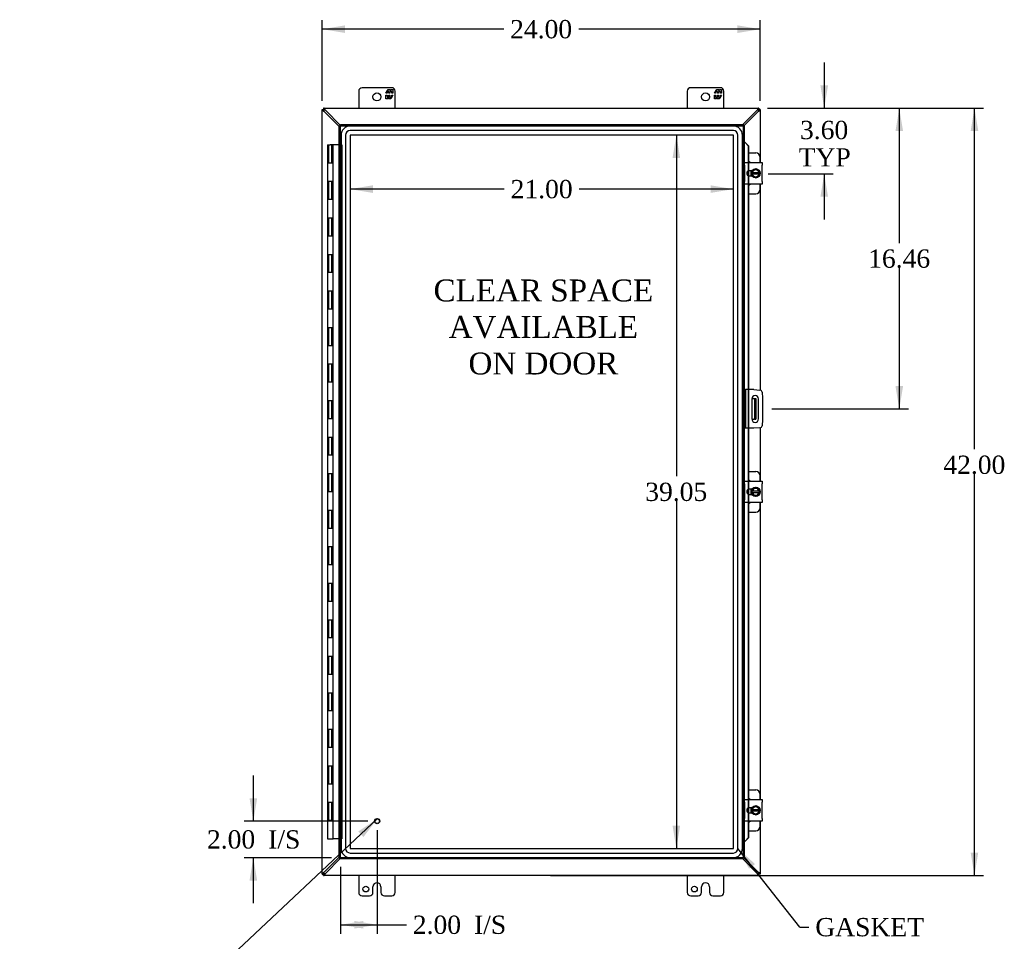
# Model space of a CAD drawing. Header units: inches. Extents: x 12 to 225, y 5 to 157.
# Tile 3 of 9: x 48 to 102, y 48 to 99. Entities that reach past the tile are written whole.
import ezdxf
from ezdxf.enums import TextEntityAlignment as Align

# ---------------------------------------------------------------- set-up
doc = ezdxf.new("R2010")
doc.units = ezdxf.units.IN
doc.header["$MEASUREMENT"] = 0
for name, color, linetype in [('COM40153-1', 7, 'CONTINUOUS'), ('COM40153-2', 7, 'CONTINUOUS'), ('COM42667', 7, 'CONTINUOUS'), ('COM42780', 7, 'CONTINUOUS'), ('COM48492', 7, 'CONTINUOUS'), ('COM70219', 7, 'CONTINUOUS'), ('COM71780-22', 7, 'CONTINUOUS'), ('DEFAULT', 7, 'CONTINUOUS'), ('FET07710', 7, 'CONTINUOUS'), ('HNG10620-38B', 7, 'CONTINUOUS'), ('HNG10620-38C', 7, 'CONTINUOUS'), ('SCC19011', 7, 'CONTINUOUS'), ('SPR20265', 7, 'CONTINUOUS'), ('STD21878', 7, 'CONTINUOUS'), ('WAF25035', 7, 'CONTINUOUS')]:
    doc.layers.add(name, color=color, linetype=linetype)
doc.styles.add('SEACAD_TIMES_NEW_ROMAN', font='times.ttf')

# ---------------------------------------------------------------- blocks, each defined once
blk = doc.blocks.new('SEANNOT_GROUP2')
at = {"layer": 'DEFAULT', "linetype": 'Continuous'}
blk.add_hatch(color=136, dxfattribs=at).paths.add_polyline_path([(67.112, 53.834), (67.88, 54.841), (66.826, 54.137)])
at = {"layer": 'DEFAULT', "color": 136, "linetype": 'Continuous'}
blk.add_line((59.642, 47.104), (59.142, 47.104), dxfattribs=at)
blk.add_lwpolyline([(59.642, 47.104), (67.88, 54.841)], dxfattribs=at)
at = {"layer": 'DEFAULT', "color": 136, "linetype": 'Continuous', "style": 'SEACAD_TIMES_NEW_ROMAN'}
for s, p in [('GROUND STUD', (48.199, 47.604)), ('DOOR', (48.199, 46.104))]:
    blk.add_text(s, height=1, dxfattribs=at).set_placement(p, align=Align.TOP_LEFT)
blk = doc.blocks.new('SEANNOT_GROUP3')
at = {"layer": 'DEFAULT', "linetype": 'Continuous'}
blk.add_hatch(color=136, dxfattribs=at).paths.add_polyline_path([(88.562, 52.353), (87.626, 53.207), (88.235, 52.095)])
at = {"layer": 'DEFAULT', "color": 136, "linetype": 'Continuous'}
blk.add_line((91.013, 48.899), (91.513, 48.899), dxfattribs=at)
blk.add_lwpolyline([(91.013, 48.899), (87.626, 53.207)], dxfattribs=at)
at = {"layer": 'DEFAULT', "color": 136, "linetype": 'Continuous', "style": 'SEACAD_TIMES_NEW_ROMAN'}
blk.add_text('GASKET', height=1, dxfattribs=at).set_placement((91.863, 49.399), align=Align.TOP_LEFT)
blk = doc.blocks.new('GDIMGGROUP')
at = {"layer": 'DEFAULT', "linetype": 'Continuous'}
for points in [[(100.791, 92.483), (100.583, 93.733), (100.374, 92.483)], [(100.791, 52.983), (100.374, 52.983), (100.583, 51.733)]]:
    blk.add_hatch(color=136, dxfattribs=at).paths.add_polyline_path(points)
at = {"layer": 'DEFAULT', "color": 136, "linetype": 'Continuous'}
for p, q in [((89.248, 93.733), (101.083, 93.733)), ((100.583, 75.064), (100.583, 93.733)), ((100.583, 51.733), (100.583, 73.714)), ((77.35, 51.733), (101.083, 51.733))]:
    blk.add_line(p, q, dxfattribs=at)
at = {"layer": 'DEFAULT', "color": 136, "linetype": 'Continuous', "style": 'SEACAD_TIMES_NEW_ROMAN'}
blk.add_text('42.00', height=1, dxfattribs=at).set_placement((98.877, 74.714), align=Align.TOP_LEFT)
blk = doc.blocks.new('GDIMGGROUP1')
at = {"layer": 'DEFAULT', "linetype": 'Continuous'}
for points in [[(60.87, 55.952), (61.079, 54.702), (61.287, 55.952)], [(60.87, 51.452), (61.287, 51.452), (61.079, 52.702)]]:
    blk.add_hatch(color=136, dxfattribs=at).paths.add_polyline_path(points)
at = {"layer": 'DEFAULT', "color": 136, "linetype": 'Continuous'}
for p, q in [((61.079, 54.702), (61.079, 57.202)), ((67.359, 54.702), (60.579, 54.702)), ((65.359, 52.702), (60.579, 52.702)), ((61.079, 50.202), (61.079, 52.702))]:
    blk.add_line(p, q, dxfattribs=at)
at = {"layer": 'DEFAULT', "color": 136, "linetype": 'Continuous', "style": 'SEACAD_TIMES_NEW_ROMAN'}
for s, p in [('2.00', (58.537, 54.202)), ('I/S', (61.891, 54.202))]:
    blk.add_text(s, height=1, dxfattribs=at).set_placement(p, align=Align.TOP_LEFT)
blk = doc.blocks.new('GDIMGGROUP9')
at = {"layer": 'DEFAULT', "linetype": 'Continuous'}
for points in [[(92.56, 94.983), (92.143, 94.983), (92.351, 93.733)], [(92.56, 88.887), (92.351, 90.137), (92.143, 88.887)]]:
    blk.add_hatch(color=136, dxfattribs=at).paths.add_polyline_path(points)
at = {"layer": 'DEFAULT', "color": 136, "linetype": 'Continuous'}
for p, q in [((92.351, 96.233), (92.351, 93.733)), ((89.248, 93.733), (92.851, 93.733)), ((89.281, 90.137), (92.851, 90.137)), ((92.351, 90.137), (92.351, 87.637))]:
    blk.add_line(p, q, dxfattribs=at)
at = {"layer": 'DEFAULT', "color": 136, "linetype": 'Continuous', "style": 'SEACAD_TIMES_NEW_ROMAN'}
for s, p in [('3.60', (91.024, 93.045)), ('TYP', (90.953, 91.545))]:
    blk.add_text(s, height=1, dxfattribs=at).set_placement(p, align=Align.TOP_LEFT)
blk = doc.blocks.new('GDIMGGROUP10')
at = {"layer": 'DEFAULT', "linetype": 'Continuous'}
for points in [[(96.672, 92.483), (96.464, 93.733), (96.256, 92.483)], [(96.672, 78.523), (96.256, 78.523), (96.464, 77.273)]]:
    blk.add_hatch(color=136, dxfattribs=at).paths.add_polyline_path(points)
at = {"layer": 'DEFAULT', "color": 136, "linetype": 'Continuous'}
for p, q in [((89.248, 93.733), (96.964, 93.733)), ((96.464, 93.733), (96.464, 86.353)), ((96.464, 85.003), (96.464, 77.273)), ((89.475, 77.273), (96.964, 77.273))]:
    blk.add_line(p, q, dxfattribs=at)
at = {"layer": 'DEFAULT', "color": 136, "linetype": 'Continuous', "style": 'SEACAD_TIMES_NEW_ROMAN'}
blk.add_text('16.46', height=1, dxfattribs=at).set_placement((94.758, 86.003), align=Align.TOP_LEFT)
blk = doc.blocks.new('GDIMGGROUP15')
at = {"layer": 'DEFAULT', "linetype": 'Continuous'}
for points in [[(67.109, 48.82), (67.109, 49.237), (65.859, 49.028)], [(66.609, 48.82), (67.859, 49.028), (66.609, 49.237)]]:
    blk.add_hatch(color=136, dxfattribs=at).paths.add_polyline_path(points)
at = {"layer": 'DEFAULT', "color": 136, "linetype": 'Continuous'}
for p, q in [((67.859, 54.202), (67.859, 48.528)), ((65.859, 52.202), (65.859, 48.528)), ((65.859, 49.028), (68.964, 49.028)), ((68.964, 49.028), (69.464, 49.028))]:
    blk.add_line(p, q, dxfattribs=at)
at = {"layer": 'DEFAULT', "color": 136, "linetype": 'Continuous', "style": 'SEACAD_TIMES_NEW_ROMAN'}
for s, p in [('2.00', (69.814, 49.528)), ('I/S', (73.168, 49.528))]:
    blk.add_text(s, height=1, dxfattribs=at).set_placement(p, align=Align.TOP_LEFT)
blk = doc.blocks.new('GDIMGGROUP23')
at = {"layer": 'DEFAULT', "linetype": 'Continuous'}
for points in [[(66.1, 98.272), (64.85, 98.064), (66.1, 97.856)], [(87.6, 98.272), (87.6, 97.856), (88.85, 98.064)]]:
    blk.add_hatch(color=136, dxfattribs=at).paths.add_polyline_path(points)
at = {"layer": 'DEFAULT', "color": 136, "linetype": 'Continuous'}
for p, q in [((64.85, 94.131), (64.85, 98.564)), ((88.85, 94.131), (88.85, 98.564)), ((74.794, 98.064), (64.85, 98.064)), ((88.85, 98.064), (78.906, 98.064))]:
    blk.add_line(p, q, dxfattribs=at)
at = {"layer": 'DEFAULT', "color": 136, "linetype": 'Continuous', "style": 'SEACAD_TIMES_NEW_ROMAN'}
blk.add_text('24.00', height=1, dxfattribs=at).set_placement((75.144, 98.564), align=Align.TOP_LEFT)
blk = doc.blocks.new('GDIMGGROUP24')
at = {"layer": 'DEFAULT', "linetype": 'Continuous'}
for points in [[(84.044, 91.01), (84.461, 91.01), (84.252, 92.26)], [(84.044, 54.456), (84.252, 53.206), (84.461, 54.456)]]:
    blk.add_hatch(color=136, dxfattribs=at).paths.add_polyline_path(points)
at = {"layer": 'DEFAULT', "color": 136, "linetype": 'Continuous'}
for p, q in [((84.252, 92.26), (84.252, 73.583)), ((84.252, 72.233), (84.252, 53.206))]:
    blk.add_line(p, q, dxfattribs=at)
at = {"layer": 'DEFAULT', "color": 136, "linetype": 'Continuous', "style": 'SEACAD_TIMES_NEW_ROMAN'}
blk.add_text('39.05', height=1, dxfattribs=at).set_placement((82.546, 73.233), align=Align.TOP_LEFT)
blk = doc.blocks.new('GDIMGGROUP25')
at = {"layer": 'DEFAULT', "linetype": 'Continuous'}
for points in [[(67.629, 89.098), (67.629, 89.515), (66.379, 89.307)], [(86.127, 89.098), (87.377, 89.307), (86.127, 89.515)]]:
    blk.add_hatch(color=136, dxfattribs=at).paths.add_polyline_path(points)
at = {"layer": 'DEFAULT', "color": 136, "linetype": 'Continuous'}
for p, q in [((74.822, 89.307), (66.379, 89.307)), ((87.377, 89.307), (78.934, 89.307))]:
    blk.add_line(p, q, dxfattribs=at)
at = {"layer": 'DEFAULT', "color": 136, "linetype": 'Continuous', "style": 'SEACAD_TIMES_NEW_ROMAN'}
blk.add_text('21.00', height=1, dxfattribs=at).set_placement((75.172, 89.807), align=Align.TOP_LEFT)

msp = doc.modelspace()

# ---------------------------------------------------------------- linework, layer by layer
at = {"layer": 'COM40153-1', "color": 7}
for p, q in [((88.382, 77.835), (88.492, 77.835)), ((88.492, 77.835), (88.528, 77.835)), ((88.528, 77.835), (88.6, 77.835)), ((88.528, 77.835), (88.528, 76.71)), ((88.6, 77.835), (88.6, 76.71)), ((88.382, 76.71), (88.492, 76.71)), ((88.528, 76.71), (88.492, 76.71)), ((88.528, 76.71), (88.6, 76.71))]:
    msp.add_line(p, q, dxfattribs=at)
at = {"layer": 'COM40153-2', "color": 7}
for p, q in [((88.047, 78.335), (87.975, 78.335)), ((88.047, 78.335), (88.047, 76.21)), ((88.047, 78.335), (88.083, 78.335)), ((88.498, 78.335), (88.083, 78.335)), ((88.498, 78.335), (88.832, 78.306)), ((88.382, 77.823), (88.382, 76.723)), ((88.757, 76.723), (88.757, 77.823)), ((88.946, 78.192), (88.975, 77.858)), ((88.975, 77.858), (88.975, 76.687)), ((88.975, 76.687), (88.946, 76.353)), ((88.047, 76.21), (87.975, 76.21)), ((88.083, 76.21), (88.047, 76.21)), ((88.498, 76.21), (88.083, 76.21)), ((88.832, 76.239), (88.498, 76.21))]:
    msp.add_line(p, q, dxfattribs=at)
for centre, radius, start, end in [((88.821, 78.181), 0.125, 5, 85), ((88.569, 77.823), 0.188, 0, 180), ((88.569, 76.723), 0.188, 180, 0), ((88.821, 76.364), 0.125, 275, 355)]:
    msp.add_arc(centre, radius, start, end, dxfattribs=at)
at = {"layer": 'COM42667', "color": 7}
for p, q in [((87.976, 90.616), (87.976, 90.759)), ((87.976, 90.759), (88.946, 90.759)), ((88.946, 90.759), (88.946, 90.616)), ((87.976, 90.616), (87.976, 89.725)), ((88.39, 90.311), (88.25, 90.311)), ((88.946, 89.725), (88.946, 90.616)), ((87.976, 89.582), (87.976, 89.725)), ((88.946, 89.582), (87.976, 89.582)), ((88.25, 90.03), (88.39, 90.03)), ((88.946, 89.725), (88.946, 89.582)), ((87.976, 73.178), (87.976, 73.321)), ((87.976, 73.321), (88.946, 73.321)), ((87.976, 73.178), (87.976, 72.287)), ((88.39, 72.873), (88.25, 72.873)), ((88.946, 73.321), (88.946, 73.178)), ((88.946, 72.287), (88.946, 73.178)), ((87.976, 72.144), (87.976, 72.287)), ((88.25, 72.592), (88.39, 72.592)), ((88.946, 72.287), (88.946, 72.144)), ((88.946, 72.144), (87.976, 72.144)), ((87.976, 55.74), (87.976, 55.883)), ((87.976, 55.883), (88.946, 55.883)), ((87.976, 55.74), (87.976, 54.849)), ((88.946, 55.883), (88.946, 55.74)), ((88.946, 54.849), (88.946, 55.74)), ((88.39, 55.435), (88.25, 55.435)), ((88.25, 55.154), (88.39, 55.154)), ((87.976, 54.706), (87.976, 54.849)), ((88.946, 54.706), (87.976, 54.706)), ((88.946, 54.849), (88.946, 54.706))]:
    msp.add_line(p, q, dxfattribs=at)
for centre, radius in [((88.25, 90.171), 0.14), ((88.25, 72.733), 0.141), ((88.25, 55.295), 0.14)]:
    msp.add_arc(centre, radius, 90, 270, dxfattribs=at)
at = {"layer": 'COM42780', "color": 7}
for p, q in [((88.2, 91.286), (88.597, 91.286)), ((88.847, 90.759), (88.847, 91.036)), ((88.347, 90.237), (88.347, 90.311)), ((88.347, 90.03), (88.347, 90.102)), ((88.847, 89.305), (88.847, 89.582)), ((88.2, 89.055), (88.597, 89.055)), ((88.2, 73.848), (88.597, 73.848)), ((88.847, 73.321), (88.847, 73.598)), ((88.347, 72.799), (88.347, 72.873)), ((88.347, 72.592), (88.347, 72.664)), ((88.847, 71.867), (88.847, 72.144)), ((88.2, 71.617), (88.597, 71.617)), ((88.2, 56.41), (88.597, 56.41)), ((88.847, 55.883), (88.847, 56.16)), ((88.347, 55.361), (88.347, 55.435)), ((88.347, 55.154), (88.347, 55.226)), ((88.847, 54.429), (88.847, 54.706)), ((88.2, 54.179), (88.597, 54.179))]:
    msp.add_line(p, q, dxfattribs=at)
for centre, start, end in [((88.597, 91.036), 0, 90), ((88.097, 90.599), 39.9324, 65.6695), ((88.097, 89.742), 294.3305, 320.0676), ((88.597, 89.305), 270, 0), ((88.097, 73.161), 39.9324, 65.6695), ((88.597, 73.598), 0, 90), ((88.097, 72.304), 294.3305, 320.0676), ((88.597, 71.867), 270, 0), ((88.597, 56.16), 0, 90), ((88.097, 55.723), 39.9324, 65.6695), ((88.097, 54.866), 294.3305, 320.0676), ((88.597, 54.429), 270, 0)]:
    msp.add_arc(centre, 0.25, start, end, dxfattribs=at)
at = {"layer": 'COM48492', "color": 7}
for p, q in [((64.85, 93.661), (64.922, 93.661)), ((64.85, 93.631), (64.85, 93.661)), ((64.922, 93.631), (64.85, 93.631)), ((64.85, 51.834), (64.85, 93.631)), ((64.952, 93.733), (64.922, 93.733)), ((64.922, 93.733), (64.922, 93.661)), ((64.922, 93.661), (64.958, 93.625)), ((64.952, 93.661), (64.922, 93.661)), ((64.922, 93.661), (64.958, 93.625)), ((64.922, 93.661), (64.922, 93.631)), ((64.958, 93.556), (64.939, 93.588)), ((64.952, 93.661), (64.952, 93.733)), ((64.952, 93.733), (88.748, 93.733)), ((65.787, 92.734), (64.958, 93.556)), ((64.995, 93.644), (65.027, 93.625)), ((65.859, 92.785), (65.027, 93.625)), ((88.673, 93.625), (87.89, 92.835)), ((87.943, 92.763), (88.742, 93.556)), ((88.673, 93.625), (88.706, 93.644)), ((88.778, 93.661), (88.742, 93.625)), ((88.778, 93.661), (88.742, 93.625)), ((88.762, 93.588), (88.742, 93.556)), ((88.748, 93.661), (88.748, 93.733)), ((88.778, 93.733), (88.748, 93.733)), ((88.778, 93.661), (88.748, 93.661)), ((88.778, 93.733), (88.778, 93.661)), ((88.85, 93.661), (88.778, 93.661)), ((88.778, 93.631), (88.778, 93.661)), ((88.778, 93.631), (88.85, 93.631)), ((88.85, 93.661), (88.85, 93.631)), ((88.85, 93.631), (88.85, 90.759)), ((88.85, 89.582), (88.85, 78.303)), ((88.85, 76.242), (88.85, 73.321)), ((88.85, 72.144), (88.85, 55.883)), ((88.85, 54.706), (88.85, 51.834)), ((64.958, 51.91), (65.787, 52.732)), ((65.859, 52.68), (65.027, 51.841)), ((88.673, 51.841), (87.89, 52.63)), ((88.742, 51.91), (87.943, 52.702)), ((64.922, 51.834), (64.85, 51.834)), ((64.85, 51.805), (64.85, 51.834)), ((64.85, 51.805), (64.922, 51.805)), ((64.922, 51.805), (64.958, 51.841)), ((64.922, 51.805), (64.958, 51.841)), ((64.922, 51.834), (64.922, 51.805)), ((64.922, 51.805), (64.952, 51.805)), ((64.922, 51.733), (64.922, 51.805)), ((64.939, 51.877), (64.958, 51.91)), ((64.952, 51.805), (64.952, 51.733)), ((65.027, 51.841), (64.995, 51.821)), ((88.706, 51.821), (88.673, 51.841)), ((88.742, 51.91), (88.762, 51.877)), ((88.778, 51.805), (88.742, 51.841)), ((88.778, 51.805), (88.742, 51.841)), ((88.748, 51.805), (88.748, 51.733)), ((88.748, 51.805), (88.778, 51.805)), ((88.778, 51.834), (88.85, 51.834)), ((88.778, 51.805), (88.778, 51.834)), ((88.85, 51.805), (88.778, 51.805)), ((88.778, 51.733), (88.778, 51.805)), ((88.85, 51.834), (88.85, 51.805)), ((64.922, 51.733), (64.952, 51.733)), ((88.748, 51.733), (64.952, 51.733)), ((88.748, 51.733), (88.778, 51.733))]:
    msp.add_line(p, q, dxfattribs=at)
for centre, start, end in [((65.368, 94.354), 238.5398, 242.806), ((64.229, 93.215), 27.194, 31.4601), ((89.471, 93.215), 148.5399, 152.806), ((88.332, 94.354), 297.194, 301.4601), ((65.368, 51.112), 117.194, 121.4601), ((64.229, 52.251), 328.5399, 332.806), ((89.471, 52.251), 207.194, 211.4601), ((88.332, 51.112), 58.5399, 62.806)]:
    msp.add_arc(centre, 0.898, start, end, dxfattribs=at)
for points, knots in [([(64.9, 93.588), (64.898, 93.589), (64.895, 93.591), (64.89, 93.595), (64.885, 93.598), (64.881, 93.601), (64.876, 93.603), (64.872, 93.606), (64.868, 93.609), (64.864, 93.613), (64.858, 93.617), (64.854, 93.621), (64.852, 93.625), (64.85, 93.628), (64.85, 93.63), (64.85, 93.631)], [0, 0, 0, 0, 0.058508, 0.117588, 0.177234, 0.23744, 0.298196, 0.359495, 0.421327, 0.483683, 0.609872, 0.738031, 0.824554, 0.911887, 1, 1, 1, 1]), ([(64.939, 93.588), (64.936, 93.592), (64.934, 93.597), (64.93, 93.604), (64.929, 93.608), (64.925, 93.615), (64.924, 93.619), (64.923, 93.625), (64.922, 93.628), (64.922, 93.631)], [0, 0, 0, 0, 0.25, 0.25, 0.5, 0.5, 0.75, 0.75, 1, 1, 1, 1]), ([(64.952, 93.733), (64.952, 93.733), (64.954, 93.733), (64.956, 93.732), (64.958, 93.731), (64.96, 93.73), (64.962, 93.728), (64.964, 93.726), (64.966, 93.724), (64.969, 93.721), (64.972, 93.717), (64.977, 93.711), (64.982, 93.702), (64.988, 93.693), (64.993, 93.686), (64.995, 93.683)], [0, 0, 0, 0, 0.058839, 0.117335, 0.175479, 0.233264, 0.290679, 0.347718, 0.404373, 0.460635, 0.516498, 0.640635, 0.762642, 0.882451, 1, 1, 1, 1]), ([(64.952, 93.661), (64.955, 93.661), (64.958, 93.66), (64.964, 93.659), (64.968, 93.657), (64.975, 93.654), (64.978, 93.653), (64.986, 93.649), (64.99, 93.646), (64.995, 93.644)], [0, 0, 0, 0, 0.25, 0.25, 0.5, 0.5, 0.75, 0.75, 1, 1, 1, 1]), ([(88.706, 93.683), (88.707, 93.685), (88.709, 93.688), (88.712, 93.693), (88.715, 93.698), (88.718, 93.702), (88.721, 93.707), (88.724, 93.711), (88.726, 93.715), (88.73, 93.719), (88.734, 93.725), (88.739, 93.729), (88.743, 93.731), (88.746, 93.732), (88.747, 93.733), (88.748, 93.733)], [0, 0, 0, 0, 0.058508, 0.117588, 0.177234, 0.23744, 0.298196, 0.359495, 0.421327, 0.483683, 0.609872, 0.738031, 0.824554, 0.911887, 1, 1, 1, 1]), ([(88.706, 93.644), (88.71, 93.646), (88.714, 93.649), (88.722, 93.653), (88.726, 93.654), (88.733, 93.657), (88.736, 93.659), (88.743, 93.66), (88.746, 93.661), (88.748, 93.661)], [0, 0, 0, 0, 0.25, 0.25, 0.5, 0.5, 0.75, 0.75, 1, 1, 1, 1]), ([(88.778, 93.631), (88.778, 93.628), (88.778, 93.625), (88.776, 93.619), (88.775, 93.615), (88.772, 93.608), (88.77, 93.604), (88.766, 93.597), (88.764, 93.592), (88.762, 93.588)], [0, 0, 0, 0, 0.25, 0.25, 0.5, 0.5, 0.75, 0.75, 1, 1, 1, 1]), ([(88.85, 93.631), (88.85, 93.63), (88.85, 93.629), (88.849, 93.627), (88.848, 93.625), (88.847, 93.623), (88.845, 93.621), (88.843, 93.619), (88.841, 93.616), (88.838, 93.614), (88.834, 93.611), (88.828, 93.606), (88.82, 93.601), (88.81, 93.595), (88.804, 93.59), (88.8, 93.588)], [0, 0, 0, 0, 0.058839, 0.117335, 0.175479, 0.233264, 0.290679, 0.347718, 0.404373, 0.460635, 0.516498, 0.640635, 0.762642, 0.882451, 1, 1, 1, 1]), ([(64.85, 51.834), (64.85, 51.835), (64.85, 51.836), (64.851, 51.838), (64.852, 51.84), (64.853, 51.842), (64.855, 51.845), (64.857, 51.847), (64.859, 51.849), (64.862, 51.851), (64.866, 51.855), (64.872, 51.859), (64.88, 51.865), (64.89, 51.871), (64.897, 51.875), (64.9, 51.877)], [0, 0, 0, 0, 0.058839, 0.117335, 0.175479, 0.233264, 0.290679, 0.347718, 0.404373, 0.460635, 0.516498, 0.640635, 0.762642, 0.882451, 1, 1, 1, 1]), ([(64.922, 51.834), (64.922, 51.837), (64.923, 51.84), (64.924, 51.847), (64.925, 51.85), (64.929, 51.857), (64.93, 51.861), (64.934, 51.869), (64.936, 51.873), (64.939, 51.877)], [0, 0, 0, 0, 0.25, 0.25, 0.5, 0.5, 0.75, 0.75, 1, 1, 1, 1]), ([(64.995, 51.821), (64.99, 51.819), (64.986, 51.817), (64.978, 51.813), (64.975, 51.811), (64.968, 51.808), (64.964, 51.807), (64.958, 51.805), (64.955, 51.805), (64.952, 51.805)], [0, 0, 0, 0, 0.25, 0.25, 0.5, 0.5, 0.75, 0.75, 1, 1, 1, 1]), ([(64.995, 51.782), (64.994, 51.781), (64.991, 51.777), (64.988, 51.773), (64.985, 51.768), (64.982, 51.763), (64.979, 51.759), (64.977, 51.755), (64.974, 51.751), (64.97, 51.746), (64.966, 51.741), (64.961, 51.737), (64.958, 51.734), (64.955, 51.733), (64.953, 51.733), (64.952, 51.733)], [0, 0, 0, 0, 0.058508, 0.117588, 0.177234, 0.23744, 0.298196, 0.359495, 0.421327, 0.483683, 0.609872, 0.738031, 0.824554, 0.911887, 1, 1, 1, 1]), ([(88.748, 51.805), (88.746, 51.805), (88.743, 51.805), (88.736, 51.807), (88.733, 51.808), (88.726, 51.811), (88.722, 51.813), (88.714, 51.817), (88.71, 51.819), (88.706, 51.821)], [0, 0, 0, 0, 0.25, 0.25, 0.5, 0.5, 0.75, 0.75, 1, 1, 1, 1]), ([(88.748, 51.733), (88.748, 51.733), (88.747, 51.733), (88.745, 51.733), (88.743, 51.734), (88.74, 51.736), (88.738, 51.737), (88.736, 51.739), (88.734, 51.742), (88.732, 51.744), (88.728, 51.749), (88.724, 51.755), (88.718, 51.763), (88.712, 51.772), (88.708, 51.779), (88.706, 51.782)], [0, 0, 0, 0, 0.058839, 0.117335, 0.175479, 0.233264, 0.290679, 0.347718, 0.404373, 0.460635, 0.516498, 0.640635, 0.762642, 0.882451, 1, 1, 1, 1]), ([(88.762, 51.877), (88.764, 51.873), (88.766, 51.869), (88.77, 51.861), (88.772, 51.857), (88.775, 51.85), (88.776, 51.847), (88.778, 51.84), (88.778, 51.837), (88.778, 51.834)], [0, 0, 0, 0, 0.25, 0.25, 0.5, 0.5, 0.75, 0.75, 1, 1, 1, 1]), ([(88.8, 51.877), (88.802, 51.876), (88.805, 51.874), (88.81, 51.871), (88.815, 51.868), (88.82, 51.865), (88.824, 51.862), (88.828, 51.859), (88.832, 51.856), (88.837, 51.853), (88.842, 51.848), (88.846, 51.844), (88.848, 51.84), (88.85, 51.837), (88.85, 51.835), (88.85, 51.834)], [0, 0, 0, 0, 0.058508, 0.117588, 0.177234, 0.23744, 0.298196, 0.359495, 0.421327, 0.483683, 0.609872, 0.738031, 0.824554, 0.911887, 1, 1, 1, 1])]:
    msp.add_open_spline(points, degree=3, knots=knots, dxfattribs=at)
at = {"layer": 'COM70219', "color": 7}
for p, q in [((65.88, 92.259), (65.88, 53.207)), ((65.881, 92.259), (65.881, 53.207)), ((66.13, 92.259), (66.13, 53.207)), ((66.379, 92.259), (66.379, 53.207)), ((87.376, 92.759), (66.38, 92.759)), ((87.376, 92.758), (66.38, 92.758)), ((87.376, 92.509), (66.38, 92.509)), ((87.376, 92.26), (66.38, 92.26)), ((66.38, 92.259), (66.38, 53.207)), ((87.376, 92.259), (66.38, 92.259)), ((87.376, 53.207), (87.376, 92.259)), ((87.377, 53.207), (87.377, 92.259)), ((87.626, 53.207), (87.626, 92.259)), ((87.875, 53.207), (87.875, 92.259)), ((87.876, 53.207), (87.876, 92.259)), ((66.38, 53.207), (87.376, 53.207)), ((66.38, 53.206), (87.376, 53.206)), ((66.38, 52.957), (87.376, 52.957)), ((66.38, 52.708), (87.376, 52.708)), ((66.38, 52.707), (87.376, 52.707))]:
    msp.add_line(p, q, dxfattribs=at)
for centre, radius, start, end in [((66.38, 92.259), 0.5, 90, 180), ((66.38, 92.259), 0.499, 90, 180), ((66.38, 92.259), 0.25, 90, 180), ((66.38, 92.259), 0.001, 90, 180), ((87.376, 92.259), 0.5, 0, 90), ((87.376, 92.259), 0.499, 0, 90), ((87.376, 92.259), 0.25, 0, 90), ((87.376, 92.259), 0.001, 0, 90), ((66.38, 53.207), 0.5, 180, 270), ((66.38, 53.207), 0.499, 180, 270), ((66.38, 53.207), 0.25, 180, 270), ((66.38, 53.207), 0.001, 180, 270), ((87.376, 53.207), 0.5, 270, 0), ((87.376, 53.207), 0.001, 270, 360), ((87.376, 53.207), 0.25, 270, 0), ((87.376, 53.207), 0.499, 270, 0)]:
    msp.add_arc(centre, radius, start, end, dxfattribs=at)
at = {"layer": 'COM71780-22', "color": 7}
for p, q in [((65.859, 92.835), (65.859, 92.763)), ((65.859, 92.835), (87.903, 92.835)), ((87.903, 92.835), (87.903, 92.763)), ((65.787, 92.763), (65.859, 92.763)), ((65.787, 52.702), (65.787, 92.763)), ((65.859, 92.763), (87.903, 92.763)), ((65.859, 92.763), (65.895, 92.727)), ((65.859, 52.702), (65.859, 92.763)), ((65.859, 92.763), (65.895, 92.727)), ((87.903, 92.763), (87.867, 92.727)), ((87.903, 92.763), (87.867, 92.727)), ((87.903, 92.763), (87.903, 52.702)), ((87.975, 92.763), (87.903, 92.763)), ((87.975, 92.763), (87.975, 52.702)), ((87.975, 91.888), (87.903, 91.888)), ((87.988, 91.888), (87.975, 91.888)), ((87.997, 91.865), (88.007, 91.865)), ((88.017, 91.853), (88.187, 91.68)), ((88.017, 91.853), (88.03, 91.853)), ((88.03, 91.853), (88.2, 91.68)), ((88.187, 91.68), (88.187, 90.759)), ((88.2, 91.68), (88.187, 91.68)), ((88.2, 91.68), (88.2, 90.759)), ((88.187, 90.759), (88.187, 90.296)), ((88.2, 90.759), (88.2, 90.302)), ((88.187, 90.296), (88.187, 90.045)), ((88.2, 90.302), (88.2, 90.04)), ((88.187, 90.045), (88.187, 89.582)), ((88.187, 89.582), (88.187, 78.335)), ((88.2, 90.04), (88.2, 89.582)), ((88.2, 89.582), (88.2, 78.335)), ((88.187, 78.335), (88.187, 76.21)), ((88.2, 78.335), (88.2, 76.21)), ((88.187, 76.21), (88.187, 73.321)), ((88.2, 76.21), (88.2, 73.321)), ((88.187, 73.321), (88.187, 72.858)), ((88.187, 72.858), (88.187, 72.607)), ((88.2, 73.321), (88.2, 72.864)), ((88.2, 72.864), (88.2, 72.602)), ((88.187, 72.607), (88.187, 72.144)), ((88.2, 72.602), (88.2, 72.144)), ((88.187, 72.144), (88.187, 55.883)), ((88.2, 72.144), (88.2, 55.883)), ((88.187, 55.883), (88.187, 55.42)), ((88.2, 55.883), (88.2, 55.426)), ((88.187, 55.42), (88.187, 55.169)), ((88.187, 55.169), (88.187, 54.706)), ((88.2, 55.426), (88.2, 55.164)), ((88.2, 55.164), (88.2, 54.706)), ((88.187, 54.706), (88.187, 53.785)), ((88.2, 54.706), (88.2, 53.785)), ((87.975, 53.577), (87.903, 53.577)), ((87.975, 53.577), (87.988, 53.577)), ((88.007, 53.6), (87.997, 53.6)), ((88.187, 53.785), (88.017, 53.613)), ((88.017, 53.613), (88.03, 53.613)), ((88.2, 53.785), (88.03, 53.613)), ((88.2, 53.785), (88.187, 53.785)), ((65.787, 52.702), (65.859, 52.702)), ((65.859, 52.702), (65.895, 52.738)), ((65.859, 52.702), (65.895, 52.738)), ((87.903, 52.702), (65.859, 52.702)), ((65.859, 52.63), (65.859, 52.702)), ((87.903, 52.63), (65.859, 52.63)), ((87.903, 52.702), (87.867, 52.738)), ((87.903, 52.702), (87.867, 52.738)), ((87.903, 52.63), (87.903, 52.702)), ((87.975, 52.702), (87.903, 52.702))]:
    msp.add_line(p, q, dxfattribs=at)
for centre, radius, start, end in [((88.416, 92.939), 1.153, 245.7342, 249.4642), ((88.306, 92.122), 0.395, 216.3142, 223.0054), ((88.416, 92.939), 1.153, 249.4642, 250.458), ((88.416, 52.526), 1.153, 110.5358, 114.2658), ((88.306, 53.344), 0.395, 136.9946, 143.6858), ((88.416, 52.526), 1.153, 109.542, 110.5358)]:
    msp.add_arc(centre, radius, start, end, dxfattribs=at)
at = {"layer": 'FET07710', "color": 7}
for p, q in [((66.85, 94.67), (66.85, 93.733)), ((68.663, 94.858), (67.038, 94.858)), ((68.34, 94.553), (68.462, 94.765)), ((68.404, 94.553), (68.34, 94.553)), ((68.34, 94.243), (68.34, 94.455)), ((68.34, 94.455), (68.404, 94.455)), ((68.503, 94.658), (68.404, 94.658)), ((68.404, 94.658), (68.404, 94.553)), ((68.404, 94.455), (68.404, 94.349)), ((68.462, 94.765), (68.571, 94.765)), ((68.503, 94.553), (68.503, 94.658)), ((68.562, 94.553), (68.503, 94.553)), ((68.503, 94.349), (68.503, 94.455)), ((68.503, 94.455), (68.562, 94.455)), ((68.661, 94.658), (68.562, 94.658)), ((68.562, 94.658), (68.562, 94.553)), ((68.562, 94.455), (68.562, 94.349)), ((68.571, 94.765), (68.571, 94.687)), ((68.571, 94.687), (68.616, 94.765)), ((68.725, 94.455), (68.603, 94.243)), ((68.616, 94.765), (68.725, 94.765)), ((68.661, 94.553), (68.661, 94.658)), ((68.725, 94.553), (68.661, 94.553)), ((68.661, 94.349), (68.661, 94.455)), ((68.661, 94.455), (68.725, 94.455)), ((68.725, 94.765), (68.725, 94.553)), ((68.85, 93.733), (68.85, 94.67)), ((84.85, 94.67), (84.85, 93.733)), ((86.663, 94.858), (85.038, 94.858)), ((86.34, 94.553), (86.462, 94.765)), ((86.404, 94.553), (86.34, 94.553)), ((86.34, 94.243), (86.34, 94.455)), ((86.34, 94.455), (86.404, 94.455)), ((86.503, 94.658), (86.404, 94.658)), ((86.404, 94.658), (86.404, 94.553)), ((86.404, 94.455), (86.404, 94.349)), ((86.462, 94.765), (86.571, 94.765)), ((86.503, 94.553), (86.503, 94.658)), ((86.562, 94.553), (86.503, 94.553)), ((86.503, 94.349), (86.503, 94.455)), ((86.503, 94.455), (86.562, 94.455)), ((86.661, 94.658), (86.562, 94.658)), ((86.562, 94.658), (86.562, 94.553)), ((86.562, 94.455), (86.562, 94.349)), ((86.571, 94.765), (86.571, 94.687)), ((86.571, 94.687), (86.616, 94.765)), ((86.725, 94.455), (86.603, 94.243)), ((86.616, 94.765), (86.725, 94.765)), ((86.661, 94.553), (86.661, 94.658)), ((86.725, 94.553), (86.661, 94.553)), ((86.661, 94.349), (86.661, 94.455)), ((86.661, 94.455), (86.725, 94.455)), ((86.725, 94.765), (86.725, 94.553)), ((86.85, 93.733), (86.85, 94.67)), ((68.449, 94.243), (68.34, 94.243)), ((68.404, 94.349), (68.503, 94.349)), ((68.493, 94.32), (68.449, 94.243)), ((68.493, 94.243), (68.493, 94.32)), ((68.603, 94.243), (68.493, 94.243)), ((68.562, 94.349), (68.661, 94.349)), ((86.449, 94.243), (86.34, 94.243)), ((86.404, 94.349), (86.503, 94.349)), ((86.493, 94.32), (86.449, 94.243)), ((86.493, 94.243), (86.493, 94.32)), ((86.603, 94.243), (86.493, 94.243)), ((86.562, 94.349), (86.661, 94.349)), ((66.85, 51.733), (66.85, 50.795)), ((67.85, 51.326), (67.85, 51.326)), ((68.85, 50.795), (68.85, 51.733)), ((84.85, 51.733), (84.85, 50.795)), ((85.85, 51.326), (85.85, 51.326)), ((86.85, 50.795), (86.85, 51.733)), ((67.632, 50.795), (67.632, 51.108)), ((68.068, 51.108), (68.068, 50.795)), ((85.632, 50.795), (85.632, 51.108)), ((86.068, 51.108), (86.068, 50.795)), ((67.038, 50.608), (67.444, 50.608)), ((68.256, 50.608), (68.663, 50.608)), ((85.038, 50.608), (85.444, 50.608)), ((86.256, 50.608), (86.663, 50.608))]:
    msp.add_line(p, q, dxfattribs=at)
for centre, radius in [((67.85, 94.358), 0.219), ((85.85, 94.358), 0.219), ((67.241, 50.983), 0.156), ((85.241, 50.983), 0.156)]:
    msp.add_circle(centre, radius, dxfattribs=at)
for centre, radius, start, end in [((67.038, 94.67), 0.187, 90, 180), ((68.663, 94.67), 0.188, 0, 90), ((85.038, 94.67), 0.188, 90, 180), ((86.663, 94.67), 0.188, 0, 90), ((67.85, 51.108), 0.218, 90, 180), ((67.85, 51.108), 0.218, 0, 90), ((85.85, 51.108), 0.218, 90, 180), ((85.85, 51.108), 0.218, 0, 90), ((67.038, 50.795), 0.188, 180, 270), ((67.444, 50.795), 0.187, 270, 0), ((68.256, 50.795), 0.188, 180, 270), ((68.663, 50.795), 0.187, 270, 0), ((85.038, 50.795), 0.188, 180, 270), ((85.444, 50.795), 0.187, 270, 0), ((86.256, 50.795), 0.188, 180, 270), ((86.663, 50.795), 0.187, 270, 0)]:
    msp.add_arc(centre, radius, start, end, dxfattribs=at)
at = {"layer": 'HNG10620-38B', "color": 7}
for p, q in [((65.289, 90.733), (65.135, 90.733)), ((65.135, 90.733), (65.135, 89.733)), ((65.135, 89.733), (65.289, 89.733)), ((65.289, 88.733), (65.135, 88.733)), ((65.135, 88.733), (65.135, 87.733)), ((65.135, 87.733), (65.289, 87.733)), ((65.289, 86.733), (65.135, 86.733)), ((65.135, 86.733), (65.135, 85.733)), ((65.135, 85.733), (65.289, 85.733)), ((65.289, 84.733), (65.135, 84.733)), ((65.135, 84.733), (65.135, 83.733)), ((65.135, 83.733), (65.289, 83.733)), ((65.289, 82.733), (65.135, 82.733)), ((65.135, 82.733), (65.135, 81.733)), ((65.135, 81.733), (65.289, 81.733)), ((65.289, 80.733), (65.135, 80.733)), ((65.135, 80.733), (65.135, 79.733)), ((65.135, 79.733), (65.289, 79.733)), ((65.289, 78.733), (65.135, 78.733)), ((65.135, 78.733), (65.135, 77.733)), ((65.135, 77.733), (65.289, 77.733)), ((65.289, 76.733), (65.135, 76.733)), ((65.135, 76.733), (65.135, 75.733)), ((65.135, 75.733), (65.289, 75.733)), ((65.289, 74.733), (65.135, 74.733)), ((65.135, 74.733), (65.135, 73.733)), ((65.135, 73.733), (65.289, 73.733)), ((65.289, 72.733), (65.135, 72.733)), ((65.135, 72.733), (65.135, 71.733)), ((65.135, 71.733), (65.289, 71.733)), ((65.289, 70.733), (65.135, 70.733)), ((65.135, 70.733), (65.135, 69.733)), ((65.135, 69.733), (65.289, 69.733)), ((65.289, 68.733), (65.135, 68.733)), ((65.135, 68.733), (65.135, 67.733)), ((65.135, 67.733), (65.289, 67.733)), ((65.289, 66.733), (65.135, 66.733)), ((65.135, 66.733), (65.135, 65.733)), ((65.135, 65.733), (65.289, 65.733)), ((65.289, 64.733), (65.135, 64.733)), ((65.135, 64.733), (65.135, 63.733)), ((65.135, 63.733), (65.289, 63.733)), ((65.289, 62.733), (65.135, 62.733)), ((65.135, 62.733), (65.135, 61.733)), ((65.135, 61.733), (65.289, 61.733)), ((65.289, 60.733), (65.135, 60.733)), ((65.135, 60.733), (65.135, 59.733)), ((65.135, 59.733), (65.289, 59.733)), ((65.289, 58.733), (65.135, 58.733)), ((65.135, 58.733), (65.135, 57.733)), ((65.135, 57.733), (65.289, 57.733)), ((65.289, 56.733), (65.135, 56.733)), ((65.135, 56.733), (65.135, 55.733)), ((65.135, 55.733), (65.289, 55.733)), ((65.289, 54.733), (65.135, 54.733)), ((65.135, 54.733), (65.135, 53.733)), ((65.135, 53.733), (65.443, 53.733))]:
    msp.add_line(p, q, dxfattribs=at)
at = {"layer": 'HNG10620-38C', "color": 7}
for p, q in [((65.135, 91.733), (65.289, 91.733)), ((65.135, 91.733), (65.135, 90.733)), ((65.195, 91.733), (65.195, 90.733)), ((65.787, 91.733), (65.289, 91.733)), ((65.372, 91.733), (65.372, 90.733)), ((65.383, 90.733), (65.383, 91.733)), ((65.425, 91.733), (65.425, 90.733)), ((65.443, 90.733), (65.443, 91.733)), ((65.83, 91.733), (65.787, 91.733)), ((65.859, 91.733), (65.83, 91.733)), ((65.859, 91.733), (65.919, 91.733)), ((65.919, 91.733), (65.919, 53.733)), ((65.289, 90.733), (65.135, 90.733)), ((65.443, 90.733), (65.289, 90.733)), ((65.443, 89.733), (65.443, 90.733)), ((65.135, 89.733), (65.289, 89.733)), ((65.135, 89.733), (65.135, 88.733)), ((65.195, 89.733), (65.195, 88.733)), ((65.289, 89.733), (65.443, 89.733)), ((65.372, 89.733), (65.372, 88.733)), ((65.383, 88.733), (65.383, 89.733)), ((65.425, 89.733), (65.425, 88.733)), ((65.443, 88.733), (65.443, 89.733)), ((65.289, 88.733), (65.135, 88.733)), ((65.443, 88.733), (65.289, 88.733)), ((65.443, 87.733), (65.443, 88.733)), ((65.135, 87.733), (65.289, 87.733)), ((65.135, 87.733), (65.135, 86.733)), ((65.195, 87.733), (65.195, 86.733)), ((65.289, 87.733), (65.443, 87.733)), ((65.372, 87.733), (65.372, 86.733)), ((65.383, 86.733), (65.383, 87.733)), ((65.425, 87.733), (65.425, 86.733)), ((65.443, 86.733), (65.443, 87.733)), ((65.289, 86.733), (65.135, 86.733)), ((65.443, 86.733), (65.289, 86.733)), ((65.443, 85.733), (65.443, 86.733)), ((65.135, 85.733), (65.289, 85.733)), ((65.135, 85.733), (65.135, 84.733)), ((65.195, 85.733), (65.195, 84.733)), ((65.289, 85.733), (65.443, 85.733)), ((65.372, 85.733), (65.372, 84.733)), ((65.383, 84.733), (65.383, 85.733)), ((65.425, 85.733), (65.425, 84.733)), ((65.443, 84.733), (65.443, 85.733)), ((65.289, 84.733), (65.135, 84.733)), ((65.443, 84.733), (65.289, 84.733)), ((65.443, 83.733), (65.443, 84.733)), ((65.135, 83.733), (65.289, 83.733)), ((65.135, 83.733), (65.135, 82.733)), ((65.195, 83.733), (65.195, 82.733)), ((65.289, 83.733), (65.443, 83.733)), ((65.372, 83.733), (65.372, 82.733)), ((65.383, 82.733), (65.383, 83.733)), ((65.425, 83.733), (65.425, 82.733)), ((65.443, 82.733), (65.443, 83.733)), ((65.289, 82.733), (65.135, 82.733)), ((65.443, 82.733), (65.289, 82.733)), ((65.443, 81.733), (65.443, 82.733)), ((65.135, 81.733), (65.289, 81.733)), ((65.135, 81.733), (65.135, 80.733)), ((65.195, 81.733), (65.195, 80.733)), ((65.289, 81.733), (65.443, 81.733)), ((65.372, 81.733), (65.372, 80.733)), ((65.383, 80.733), (65.383, 81.733)), ((65.425, 81.733), (65.425, 80.733)), ((65.443, 80.733), (65.443, 81.733)), ((65.289, 80.733), (65.135, 80.733)), ((65.443, 80.733), (65.289, 80.733)), ((65.443, 79.733), (65.443, 80.733)), ((65.135, 79.733), (65.289, 79.733)), ((65.135, 79.733), (65.135, 78.733)), ((65.195, 79.733), (65.195, 78.733)), ((65.289, 79.733), (65.443, 79.733)), ((65.372, 79.733), (65.372, 78.733)), ((65.383, 78.733), (65.383, 79.733)), ((65.425, 79.733), (65.425, 78.733)), ((65.443, 78.733), (65.443, 79.733)), ((65.289, 78.733), (65.135, 78.733)), ((65.443, 78.733), (65.289, 78.733)), ((65.443, 77.733), (65.443, 78.733)), ((65.135, 77.733), (65.289, 77.733)), ((65.135, 77.733), (65.135, 76.733)), ((65.195, 77.733), (65.195, 76.733)), ((65.289, 77.733), (65.443, 77.733)), ((65.372, 77.733), (65.372, 76.733)), ((65.383, 76.733), (65.383, 77.733)), ((65.425, 77.733), (65.425, 76.733)), ((65.443, 76.733), (65.443, 77.733)), ((65.289, 76.733), (65.135, 76.733)), ((65.443, 76.733), (65.289, 76.733)), ((65.443, 75.733), (65.443, 76.733)), ((65.135, 75.733), (65.289, 75.733)), ((65.135, 75.733), (65.135, 74.733)), ((65.195, 75.733), (65.195, 74.733)), ((65.289, 75.733), (65.443, 75.733)), ((65.372, 75.733), (65.372, 74.733)), ((65.383, 74.733), (65.383, 75.733)), ((65.425, 75.733), (65.425, 74.733)), ((65.443, 74.733), (65.443, 75.733)), ((65.289, 74.733), (65.135, 74.733)), ((65.443, 74.733), (65.289, 74.733)), ((65.443, 73.733), (65.443, 74.733)), ((65.135, 73.733), (65.289, 73.733)), ((65.135, 73.733), (65.135, 72.733)), ((65.195, 73.733), (65.195, 72.733)), ((65.289, 73.733), (65.443, 73.733)), ((65.372, 73.733), (65.372, 72.733)), ((65.383, 72.733), (65.383, 73.733)), ((65.425, 73.733), (65.425, 72.733)), ((65.443, 72.733), (65.443, 73.733)), ((65.289, 72.733), (65.135, 72.733)), ((65.443, 72.733), (65.289, 72.733)), ((65.443, 71.733), (65.443, 72.733)), ((65.135, 71.733), (65.289, 71.733)), ((65.135, 71.733), (65.135, 70.733)), ((65.195, 71.733), (65.195, 70.733)), ((65.289, 71.733), (65.443, 71.733)), ((65.372, 71.733), (65.372, 70.733)), ((65.383, 70.733), (65.383, 71.733)), ((65.425, 71.733), (65.425, 70.733)), ((65.443, 70.733), (65.443, 71.733)), ((65.289, 70.733), (65.135, 70.733)), ((65.443, 70.733), (65.289, 70.733)), ((65.443, 69.733), (65.443, 70.733)), ((65.135, 69.733), (65.289, 69.733)), ((65.135, 69.733), (65.135, 68.733)), ((65.195, 69.733), (65.195, 68.733)), ((65.289, 69.733), (65.443, 69.733)), ((65.372, 69.733), (65.372, 68.733)), ((65.383, 68.733), (65.383, 69.733)), ((65.425, 69.733), (65.425, 68.733)), ((65.443, 68.733), (65.443, 69.733)), ((65.289, 68.733), (65.135, 68.733)), ((65.443, 68.733), (65.289, 68.733)), ((65.443, 67.733), (65.443, 68.733)), ((65.135, 67.733), (65.289, 67.733)), ((65.135, 67.733), (65.135, 66.733)), ((65.195, 67.733), (65.195, 66.733)), ((65.289, 67.733), (65.443, 67.733)), ((65.372, 67.733), (65.372, 66.733)), ((65.383, 66.733), (65.383, 67.733)), ((65.425, 67.733), (65.425, 66.733)), ((65.443, 66.733), (65.443, 67.733)), ((65.289, 66.733), (65.135, 66.733)), ((65.443, 66.733), (65.289, 66.733)), ((65.443, 65.733), (65.443, 66.733)), ((65.135, 65.733), (65.289, 65.733)), ((65.135, 65.733), (65.135, 64.733)), ((65.195, 65.733), (65.195, 64.733)), ((65.289, 65.733), (65.443, 65.733)), ((65.372, 65.733), (65.372, 64.733)), ((65.383, 64.733), (65.383, 65.733)), ((65.425, 65.733), (65.425, 64.733)), ((65.443, 64.733), (65.443, 65.733)), ((65.289, 64.733), (65.135, 64.733)), ((65.443, 64.733), (65.289, 64.733)), ((65.443, 63.733), (65.443, 64.733)), ((65.135, 63.733), (65.289, 63.733)), ((65.135, 63.733), (65.135, 62.733)), ((65.195, 63.733), (65.195, 62.733)), ((65.289, 63.733), (65.443, 63.733)), ((65.372, 63.733), (65.372, 62.733)), ((65.383, 62.733), (65.383, 63.733)), ((65.425, 63.733), (65.425, 62.733)), ((65.443, 62.733), (65.443, 63.733)), ((65.289, 62.733), (65.135, 62.733)), ((65.443, 62.733), (65.289, 62.733)), ((65.443, 61.733), (65.443, 62.733)), ((65.135, 61.733), (65.289, 61.733)), ((65.135, 61.733), (65.135, 60.733)), ((65.195, 61.733), (65.195, 60.733)), ((65.289, 61.733), (65.443, 61.733)), ((65.372, 61.733), (65.372, 60.733)), ((65.383, 60.733), (65.383, 61.733)), ((65.425, 61.733), (65.425, 60.733)), ((65.443, 60.733), (65.443, 61.733)), ((65.289, 60.733), (65.135, 60.733)), ((65.443, 60.733), (65.289, 60.733)), ((65.443, 59.733), (65.443, 60.733)), ((65.135, 59.733), (65.289, 59.733)), ((65.135, 59.733), (65.135, 58.733)), ((65.195, 59.733), (65.195, 58.733)), ((65.289, 59.733), (65.443, 59.733)), ((65.372, 59.733), (65.372, 58.733)), ((65.383, 58.733), (65.383, 59.733)), ((65.425, 59.733), (65.425, 58.733)), ((65.443, 58.733), (65.443, 59.733)), ((65.289, 58.733), (65.135, 58.733)), ((65.443, 58.733), (65.289, 58.733)), ((65.443, 57.733), (65.443, 58.733)), ((65.135, 57.733), (65.289, 57.733)), ((65.135, 57.733), (65.135, 56.733)), ((65.195, 57.733), (65.195, 56.733)), ((65.289, 57.733), (65.443, 57.733)), ((65.372, 57.733), (65.372, 56.733)), ((65.383, 56.733), (65.383, 57.733)), ((65.425, 57.733), (65.425, 56.733)), ((65.443, 56.733), (65.443, 57.733)), ((65.289, 56.733), (65.135, 56.733)), ((65.443, 56.733), (65.289, 56.733)), ((65.443, 55.733), (65.443, 56.733)), ((65.135, 55.733), (65.289, 55.733)), ((65.135, 55.733), (65.135, 54.733)), ((65.195, 55.733), (65.195, 54.733)), ((65.289, 55.733), (65.443, 55.733)), ((65.372, 55.733), (65.372, 54.733)), ((65.383, 54.733), (65.383, 55.733)), ((65.425, 55.733), (65.425, 54.733)), ((65.443, 54.733), (65.443, 55.733)), ((65.289, 54.733), (65.135, 54.733)), ((65.443, 54.733), (65.289, 54.733)), ((65.443, 53.733), (65.443, 54.733)), ((65.787, 53.733), (65.443, 53.733)), ((65.83, 53.733), (65.787, 53.733)), ((65.859, 53.733), (65.83, 53.733)), ((65.859, 53.733), (65.919, 53.733))]:
    msp.add_line(p, q, dxfattribs=at)
at = {"layer": 'SCC19011', "color": 7}
for p, q in [((88.597, 90.412), (88.382, 90.28)), ((88.382, 90.28), (88.382, 90.205)), ((88.382, 90.205), (88.382, 90.137)), ((88.402, 90.205), (88.382, 90.205)), ((88.382, 90.137), (88.382, 90.062)), ((88.382, 90.137), (88.402, 90.137)), ((88.412, 90.205), (88.402, 90.205)), ((88.402, 90.137), (88.412, 90.137)), ((88.781, 90.205), (88.412, 90.205)), ((88.412, 90.137), (88.781, 90.137)), ((88.812, 90.28), (88.597, 90.412)), ((88.791, 90.205), (88.781, 90.205)), ((88.781, 90.137), (88.791, 90.137)), ((88.812, 90.205), (88.791, 90.205)), ((88.791, 90.137), (88.812, 90.137)), ((88.812, 90.205), (88.812, 90.28)), ((88.812, 90.137), (88.812, 90.205)), ((88.812, 90.062), (88.812, 90.137)), ((88.382, 90.062), (88.597, 89.93)), ((88.597, 89.93), (88.812, 90.062)), ((88.597, 72.974), (88.382, 72.842)), ((88.382, 72.842), (88.382, 72.767)), ((88.812, 72.842), (88.597, 72.974)), ((88.812, 72.767), (88.812, 72.842)), ((88.382, 72.767), (88.382, 72.699)), ((88.402, 72.767), (88.382, 72.767)), ((88.382, 72.699), (88.382, 72.624)), ((88.382, 72.699), (88.402, 72.699)), ((88.382, 72.624), (88.597, 72.492)), ((88.412, 72.767), (88.402, 72.767)), ((88.402, 72.699), (88.412, 72.699)), ((88.781, 72.767), (88.412, 72.767)), ((88.412, 72.699), (88.781, 72.699)), ((88.597, 72.492), (88.812, 72.624)), ((88.791, 72.767), (88.781, 72.767)), ((88.781, 72.699), (88.791, 72.699)), ((88.812, 72.767), (88.791, 72.767)), ((88.791, 72.699), (88.812, 72.699)), ((88.812, 72.699), (88.812, 72.767)), ((88.812, 72.624), (88.812, 72.699)), ((88.597, 55.536), (88.382, 55.404)), ((88.382, 55.404), (88.382, 55.329)), ((88.382, 55.329), (88.382, 55.261)), ((88.402, 55.329), (88.382, 55.329)), ((88.382, 55.261), (88.382, 55.186)), ((88.382, 55.261), (88.402, 55.261)), ((88.382, 55.186), (88.597, 55.054)), ((88.412, 55.329), (88.402, 55.329)), ((88.402, 55.261), (88.412, 55.261)), ((88.781, 55.329), (88.412, 55.329)), ((88.412, 55.261), (88.781, 55.261)), ((88.812, 55.404), (88.597, 55.536)), ((88.597, 55.054), (88.812, 55.186)), ((88.791, 55.329), (88.781, 55.329)), ((88.781, 55.261), (88.791, 55.261)), ((88.812, 55.329), (88.791, 55.329)), ((88.791, 55.261), (88.812, 55.261)), ((88.812, 55.329), (88.812, 55.404)), ((88.812, 55.261), (88.812, 55.329)), ((88.812, 55.186), (88.812, 55.261))]:
    msp.add_line(p, q, dxfattribs=at)
for centre, start, end in [((88.597, 90.171), 10.4474, 169.5526), ((88.597, 90.171), 190.4474, 349.5526), ((88.597, 72.733), 10.4474, 169.5526), ((88.597, 72.733), 190.4474, 349.5526), ((88.597, 55.295), 10.4474, 169.5526), ((88.597, 55.295), 190.4474, 349.5526)]:
    msp.add_arc(centre, 0.188, start, end, dxfattribs=at)
at = {"layer": 'SPR20265', "color": 7}
for points, knots in [([(88.379, 90.312), (88.367, 90.293), (88.345, 90.246), (88.331, 90.167), (88.346, 90.086), (88.368, 90.045), (88.378, 90.029)], [0.95809881, 0.95809881, 0.95809881, 0.95809881, 0.9661238, 0.97598802, 0.98694613, 0.99365696, 0.99365696, 0.99365696, 0.99365696]), ([(88.372, 90.285), (88.364, 90.268), (88.345, 90.22), (88.341, 90.138), (88.362, 90.069), (88.382, 90.036), (88.386, 90.03)], [0.77118837, 0.77118837, 0.77118837, 0.77118837, 0.77798983, 0.7890906, 0.80019147, 0.80289251, 0.80289251, 0.80289251, 0.80289251]), ([(88.379, 72.874), (88.367, 72.855), (88.345, 72.808), (88.331, 72.729), (88.346, 72.648), (88.368, 72.607), (88.378, 72.591)], [0.95809881, 0.95809881, 0.95809881, 0.95809881, 0.9661238, 0.97598802, 0.98694613, 0.99365696, 0.99365696, 0.99365696, 0.99365696]), ([(88.372, 72.847), (88.364, 72.83), (88.345, 72.782), (88.341, 72.7), (88.362, 72.631), (88.382, 72.598), (88.386, 72.592)], [0.77118837, 0.77118837, 0.77118837, 0.77118837, 0.77798983, 0.7890906, 0.80019147, 0.80289251, 0.80289251, 0.80289251, 0.80289251]), ([(88.379, 55.436), (88.367, 55.417), (88.345, 55.37), (88.331, 55.291), (88.346, 55.21), (88.368, 55.169), (88.378, 55.153)], [0.95809881, 0.95809881, 0.95809881, 0.95809881, 0.9661238, 0.97598802, 0.98694613, 0.99365696, 0.99365696, 0.99365696, 0.99365696]), ([(88.372, 55.409), (88.364, 55.392), (88.345, 55.344), (88.341, 55.262), (88.362, 55.193), (88.382, 55.16), (88.386, 55.154)], [0.77118837, 0.77118837, 0.77118837, 0.77118837, 0.77798983, 0.7890906, 0.80019147, 0.80289251, 0.80289251, 0.80289251, 0.80289251])]:
    msp.add_open_spline(points, degree=3, knots=knots, dxfattribs=at)
at = {"layer": 'STD21878', "color": 7}
for radius in [0.141, 0.125]:
    msp.add_circle((67.859, 54.702), radius, dxfattribs=at)
at = {"layer": 'WAF25035', "color": 7}
for centre in [(88.597, 90.171), (88.597, 72.733), (88.597, 55.295)]:
    msp.add_circle(centre, 0.25, dxfattribs=at)

# ---------------------------------------------------------------- block references
at = {"layer": 'DEFAULT', "color": 7}
for name in ['GDIMGGROUP23', 'GDIMGGROUP9', 'GDIMGGROUP', 'GDIMGGROUP10', 'GDIMGGROUP24', 'GDIMGGROUP25', 'GDIMGGROUP1', 'SEANNOT_GROUP2', 'GDIMGGROUP15', 'SEANNOT_GROUP3']:
    msp.add_blockref(name, (0, 0), dxfattribs=at)

# ---------------------------------------------------------------- texts
at = {"layer": 'DEFAULT', "color": 7, "insert": (76.967, 84.359), "char_height": 1.2, "width": 12.37848, "attachment_point": 2}
msp.add_mtext('{\\fTimes New Roman|b0||i0||c0|p34;\\C7;\\H1.2;\\W1.;CLEAR SPACE \\P}{\\fTimes New Roman|b0||i0||c0|p34;\\C7;\\H1.2;\\W1.;AVAILABLE \\P}{\\fTimes New Roman|b0||i0||c0|p34;\\C7;\\H1.2;\\W1.;ON DOOR}', dxfattribs=at)

doc.saveas('drawing.dxf')
